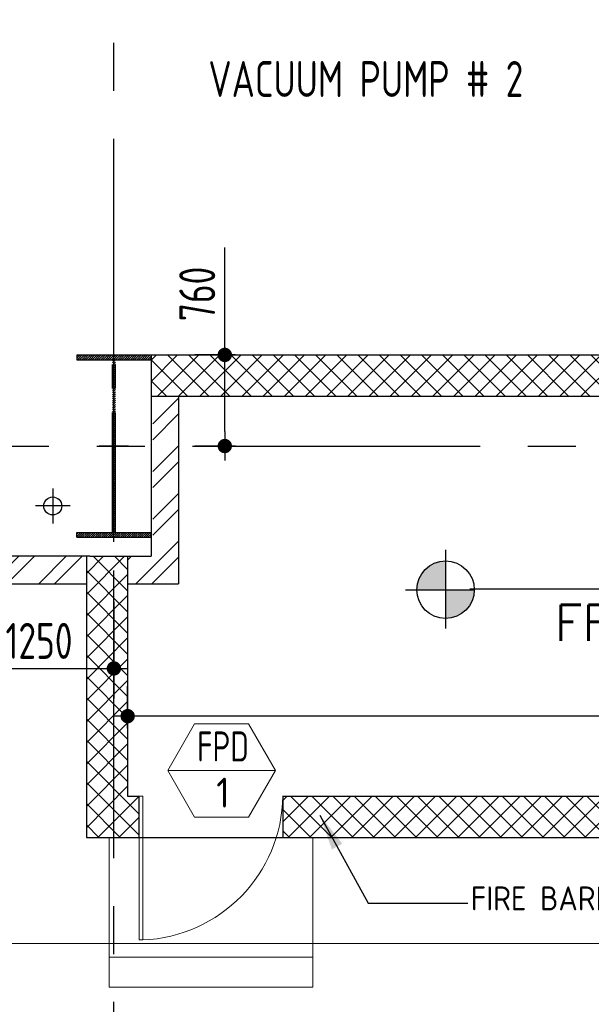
# Model space of a CAD drawing. Extents: x -7650383 to 4934791, y -114316 to 1826789.
# Tile 6 of 256: x 473547 to 478319, y -53634 to -45421. Entities that reach past the tile are written whole.
import ezdxf
from ezdxf.enums import TextEntityAlignment as Align

# ---------------------------------------------------------------- set-up
doc = ezdxf.new("R2010")
doc.units = 0
doc.header["$LTSCALE"] = 800
doc.header["$MEASUREMENT"] = 0
doc.linetypes.add('CENTER', pattern=[2, 1.25, -0.25, 0.25, -0.25])
doc.linetypes.add('CENTER2', pattern=[1.125, 0.75, -0.125, 0.125, -0.125])
doc.layers.get('0').update_dxf_attribs({"linetype": 'CONTINUOUS'})
for name, color, linetype, lineweight in [('2CON', 1, 'CONTINUOUS', 13), ('A-CUT OUT', 3, 'CONTINUOUS', 30), ('A-WIN TAG', 3, 'CONTINUOUS', 13), ('A-WIN TAG TEXT', 3, 'CONTINUOUS', 13), ('ARROW', 3, 'CONTINUOUS', 13), ('DOOR', 235, 'CONTINUOUS', 13), ('PLINTH PROTECTION', 251, 'CONTINUOUS', 13), ('STAIR', 4, 'CONTINUOUS', 13), ('WALL HATCH', 251, 'CONTINUOUS', 13)]:
    doc.layers.add(name, color=color, linetype=linetype, lineweight=lineweight)
for name, color, linetype in [('CL', 2, 'CENTER2'), ('COL', 1, 'CENTER'), ('DIM', 4, 'CONTINUOUS'), ('GRID', 8, 'CENTER'), ('HATCH', 9, 'CONTINUOUS'), ('RAINWATER', 2, 'CONTINUOUS'), ('TEXT', 3, 'CONTINUOUS'), ('WALL', 6, 'CONTINUOUS')]:
    doc.layers.add(name, color=color, linetype=linetype)
doc.styles.add('ROMANS', font='ISO9.shx', dxfattribs={"width": 0.8})
doc.styles.add('SIMPLEX-25', font='simplex.shx')
doc.styles.get("Standard").update_dxf_attribs({"font": 'ISO9'})
doc.dimstyles.new('barka INTERNAL DIM', dxfattribs={"dimscale": 100, "dimtxt": 3, "dimasz": 1.2, "dimexe": 2.5, "dimexo": 1.5, "dimgap": 0.8, "dimtad": 1, "dimdsep": 46, "dimtxsty": 'ROMANS', "dimblk": 'DDOT1', "dimcen": 0, "dimclrd": 256, "dimclre": 256, "dimclrt": 2, "dimadec": 0, "dimazin": 2, "dimtp": 0.1, "dimtm": 0.1, "dimtfac": 0.71, "dimtmove": 2, "dimatfit": 3, "dimlwd": -1, "dimlwe": -1, "dimarcsym": 0})
doc.dimstyles.new('FIC-100', dxfattribs={"dimscale": 100, "dimtxt": 2.5, "dimasz": 2, "dimexe": 1, "dimexo": 1, "dimgap": 1, "dimtad": 1, "dimdec": 0, "dimrnd": 1, "dimzin": 0, "dimdsep": 46, "dimtxsty": 'Standard', "dimcen": 0.09, "dimclrd": 1, "dimclre": 1, "dimclrt": 3, "dimadec": 0, "dimazin": 0, "dimtfac": 1, "dimtdec": 0, "dimtofl": 0, "dimtmove": 0, "dimatfit": 3, "dimfxl": 1.5, "dimtolj": 1, "dimtzin": 0, "dimarcsym": 0})
doc.dimstyles.get("Standard").update_dxf_attribs({"dimtxt": 0.18, "dimasz": 0.18, "dimexe": 0.18, "dimexo": 0.0625, "dimgap": 0.09, "dimtad": 0, "dimtih": 1, "dimtoh": 1, "dimdec": 4, "dimzin": 0, "dimdsep": 46, "dimtxsty": 'Standard', "dimcen": 0.09, "dimadec": 0, "dimazin": 0, "dimtfac": 1, "dimtdec": 4, "dimtofl": 0, "dimtmove": 0, "dimatfit": 3, "dimfxl": 1, "dimtolj": 1, "dimtzin": 0, "dimarcsym": 0})

# ---------------------------------------------------------------- blocks, each defined once
blk = doc.blocks.new('A$C41E52089')
at = {"layer": 'COL'}
h = blk.add_hatch(dxfattribs=at)
h.set_pattern_fill('ANSI31', color=256, scale=100, style=0)
h.paths.add_polyline_path([(310, -720), (0, -720), (0, -760), (310, -760)])
h.paths.add_polyline_path([(0, -720), (-310, -720), (-310, -760), (0, -760)])
h.paths.add_polyline_path([(0, 0), (-12.5, 0), (-12.5, -720), (0, -720)])
h.paths.add_polyline_path([(0, 720), (-12.5, 720), (-12.5, 0), (0, 0)])
h.paths.add_polyline_path([(12.5, 0), (0, 0), (0, -720), (12.5, -720)])
h.paths.add_polyline_path([(12.5, 720), (0, 720), (0, 0), (12.5, 0)])
h.paths.add_polyline_path([(310, 760), (0, 760), (0, 720.4), (12.5, 720), (310, 720)])
h.paths.add_polyline_path([(0, 760), (-310, 760), (-310, 720), (0, 720)])
for p, q in [((-310, 760), (310, 760)), ((-310, 760), (-310, 720)), ((310, 760), (310, 720)), ((-310, 720), (310, 720)), ((-12.5, -720), (-12.5, 720)), ((12.5, -720), (12.5, 720)), ((-310, -720), (310, -720)), ((-310, -760), (-310, -720)), ((310, -760), (310, -720)), ((-310, -760), (310, -760))]:
    blk.add_line(p, q, dxfattribs=at)
at = {"layer": 'COL', "color": 2}
for p, q in [((0, -800.2), (0, 800.2)), ((123.3, 0), (-123.3, 0))]:
    blk.add_line(p, q, dxfattribs=at)
blk = doc.blocks.new('PL-FFL2')
at = {"layer": 'A-CUT OUT'}
h = blk.add_hatch(color=7, dxfattribs=at)
h.paths.add_polyline_path([(3.086, 1.96, 0.414214), (1.086, -0.04), (3.086, -0.04)])
h.paths.add_polyline_path([(5.086, -0.04), (3.086, -0.04), (3.086, -2.04, 0.414214)])
at = {"color": 1, "linetype": 'Continuous'}
for p, q in [((3.086, 2.74), (3.086, -2.74)), ((29.241, 0), (4.78, 0)), ((4.78, 0), (5.086, 0)), ((0.306, -0.04), (5.086, -0.04))]:
    blk.add_line(p, q, dxfattribs=at)
blk.add_circle((3.086, -0.04), 2, dxfattribs=at)
at = {"color": 4, "linetype": 'Continuous'}
blk.add_attdef('EL(+)', text='', height=2.75, dxfattribs=at).set_placement((18.978, 2.397), align=Align.MIDDLE)
at = {"color": 3, "linetype": 'Continuous'}
blk.add_attdef('XXX', text='', height=2.5, dxfattribs=at).set_placement((18.439, -3.521), align=Align.MIDDLE)
blk = doc.blocks.new('SERVICE BUILDING-ARCH$0$dd1')
at = {"layer": 'DOOR'}
blk.add_lwpolyline([(-1000, 975), (0, 975), (0, 1000), (-1000, 1000)], close=True, dxfattribs=at)
blk.add_arc((13.4, 1014.1), 1014.2, 182.20927, 269.24117, dxfattribs=at)
blk = doc.blocks.new('DDOT1')
blk.add_line((-1, 0), (1, 0))
at = {"const_width": 0.5}
blk.add_lwpolyline([(-0.25, 0, 1), (0.25, 0, 1)], format="xyb", close=True, dxfattribs=at)
blk = doc.blocks.new('*D193')
at = {"layer": 'DIM', "transparency": 16777216}
for p, q in [((474448.3, -51330.7), (474448.3, -50980.7)), ((484218.3, -51139.9), (484218.3, -50980.7)), ((484098.3, -51230.7), (474568.3, -51230.7))]:
    blk.add_line(p, q, dxfattribs=at)
at = {"layer": 'DIM', "transparency": 16777216, "xscale": 119.9999999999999, "yscale": 119.9999999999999, "zscale": 119.9999999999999, "rotation": 180}
blk.add_blockref('DDOT1', (474448.3, -51230.7), dxfattribs=at)
at = {"layer": 'DIM', "transparency": 16777216, "xscale": 119.9999999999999, "yscale": 119.9999999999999, "zscale": 119.9999999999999}
blk.add_blockref('DDOT1', (484218.3, -51230.7), dxfattribs=at)
at = {"layer": 'DIM', "color": 2, "transparency": 16777216, "insert": (479333.3, -51000.7), "char_height": 300, "attachment_point": 5, "style": 'ROMANS'}
blk.add_mtext('9770', dxfattribs=at)
blk = doc.blocks.new('*D199')
at = {"layer": 'DIM', "transparency": 16777216}
for p, q in [((475259.2, -48217.4), (475259.2, -47320.2)), ((475348.7, -48217.4), (475009.2, -48217.4)), ((475259.2, -48857.4), (475259.2, -48337.4)), ((475348.7, -48977.4), (475009.2, -48977.4))]:
    blk.add_line(p, q, dxfattribs=at)
at = {"layer": 'DIM', "transparency": 16777216, "xscale": 119.9999999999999, "yscale": 119.9999999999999, "zscale": 119.9999999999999}
for p, rotation in [((475259.2, -48217.4), 90), ((475259.2, -48977.4), 270)]:
    blk.add_blockref('DDOT1', p, dxfattribs=dict(at, rotation=rotation))
at = {"layer": 'DIM', "color": 2, "transparency": 16777216, "insert": (475029.2, -47708.8), "char_height": 300, "attachment_point": 5, "rotation": 90, "style": 'ROMANS'}
blk.add_mtext('760', dxfattribs=at)
blk = doc.blocks.new('*D249')
at = {"layer": 'DIM', "transparency": 16777216}
for p, q in [((473083.3, -50277.4), (473083.3, -51082.8)), ((474333.3, -50277.4), (474333.3, -51082.8)), ((473203.3, -50832.8), (474213.3, -50832.8))]:
    blk.add_line(p, q, dxfattribs=at)
at = {"layer": 'DIM', "transparency": 16777216, "xscale": 119.9999999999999, "yscale": 119.9999999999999, "zscale": 119.9999999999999, "rotation": 180}
blk.add_blockref('DDOT1', (473083.3, -50832.8), dxfattribs=at)
at = {"layer": 'DIM', "transparency": 16777216, "xscale": 119.9999999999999, "yscale": 119.9999999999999, "zscale": 119.9999999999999}
blk.add_blockref('DDOT1', (474333.3, -50832.8), dxfattribs=at)
at = {"layer": 'DIM', "color": 2, "transparency": 16777216, "insert": (473708.3, -50602.8), "char_height": 300, "attachment_point": 5, "style": 'ROMANS'}
blk.add_mtext('1250', dxfattribs=at)

msp = doc.modelspace()

# ---------------------------------------------------------------- hatches: boundary and pattern name
at = {"layer": 'HATCH'}
h = msp.add_hatch(dxfattribs=at)
h.set_pattern_fill('ANSI37', color=256, scale=1000)
h.paths.add_polyline_path([(474643.3, -48217.4), (484023.3, -48217.4), (484023.3, -48562.4), (474643.3, -48562.4)])
h = msp.add_hatch(dxfattribs=at)
h.set_pattern_fill('ANSI37', color=256, scale=1000)
h.paths.add_polyline_path([(484563.3, -49897.4), (484218.3, -49897.4), (484218.3, -51897.4), (484133.3, -51897.4), (484133.3, -52242.4), (484563.3, -52242.4)])
h.paths.add_polyline_path([(474448.3, -49897.4), (474103.3, -49897.4), (474103.3, -50333.5), (474448.3, -50333.5)])
h.paths.add_polyline_path([(474543.7, -52242.4), (474543.7, -51897.4), (474448.3, -51897.4), (474448.3, -50333.5), (474103.3, -50333.5), (474103.3, -52242.4)])
h.paths.add_polyline_path([(475743.7, -51897.4), (475743.7, -52242.4), (482933.3, -52242.4), (482933.3, -51897.4)])
at = {"layer": 'WALL HATCH'}
h = msp.add_hatch(dxfattribs=at)
h.set_pattern_fill('ANSI32', color=256, scale=750, style=0)
h.paths.add_polyline_path([(484563.3, -49897.4), (484563.3, -50127.4), (489333.3, -50127.4), (489333.3, -49897.4)])
h.paths.add_polyline_path([(473083.3, -49897.4), (473083.3, -50127.4), (474103.3, -50127.4), (474103.3, -49897.4)])
h.paths.add_polyline_path([(461963.3, -34477.4), (461733.3, -34477.4), (461733.3, -37477.5), (461963.3, -37477.5)])
h.paths.add_polyline_path([(461733.3, -31477.4), (461963.3, -31477.4), (461963.3, -28477.4), (461733.3, -28477.4)])
h.paths.add_polyline_path([(461733.3, -43977.4), (461963.3, -43977.4), (461963.3, -40477.5), (461733.3, -40477.5)])
h.paths.add_polyline_path([(461963.3, -46977.4), (461733.3, -46977.4), (461733.3, -50127.4), (464583.3, -50127.4), (464583.3, -49897.4), (461963.3, -49897.4)])
h.paths.add_polyline_path([(462448.3, -18556.9), (462218.3, -18556.9), (462218.3, -22827.4), (461733.3, -22827.4), (461733.3, -25477.4), (461963.3, -25477.4), (461963.3, -23057.4), (462448.3, -23057.4)])
h.paths.add_polyline_path([(463448.3, -10977.4), (463448.3, -11207.4), (465428.3, -11207.4), (465428.3, -10977.4)])
h.paths.add_polyline_path([(462848.3, -11207.4), (462848.3, -10977.4), (461733.3, -10977.4), (461733.3, -12977.4), (462218.3, -12977.4), (462218.3, -17356.9), (462448.3, -17356.9), (462448.3, -12747.4), (461963.3, -12747.4), (461963.3, -11207.4)])
h.paths.add_polyline_path([(555933.3, -33177.4), (555703.3, -33177.4), (555703.3, -34007.4), (555933.3, -34007.4), (555933.3, -28477.4), (555703.3, -28477.4), (555703.3, -30177.4), (555933.3, -30177.4)])
h.paths.add_polyline_path([(549833.3, -49897.4), (549833.3, -50127.4), (550833.3, -50127.4), (550833.3, -49897.4), (553833.3, -49897.4), (553833.3, -50127.4), (555933.3, -50127.4), (555933.3, -48947.4), (555703.3, -48947.4), (555703.3, -49897.4), (540133.3, -49897.4), (540133.3, -50127.4), (546833.3, -50127.4), (546833.3, -49897.4)])
h.paths.add_polyline_path([(480333.2, -11207.4), (480333.2, -10977.4), (482833.2, -10977.4), (482833.2, -11207.4), (487333.3, -11207.4), (487333.3, -10977.4), (473933.3, -10977.4), (473933.3, -11207.4), (475833.3, -11207.4), (475833.3, -10977.4), (478333.3, -10977.4), (478333.3, -11207.4)])
h.paths.add_polyline_path([(532833.3, -10977.4), (532833.3, -11207.4), (547734.4, -11207.4), (547734.4, -10977.4), (491333.3, -10977.4), (491333.3, -11207.4), (495833.3, -11207.4), (495833.3, -10977.4), (498333.3, -10977.4), (498333.3, -11207.4), (500333.2, -11207.4), (500333.2, -10977.4), (502833.2, -10977.4), (502833.2, -11207.4), (525833.4, -11207.4), (525833.4, -10977.4), (528333.4, -10977.4), (528333.4, -11207.4), (530333.3, -11207.4), (530333.3, -10977.4)])
h.paths.add_polyline_path([(529833.4, -50127.4), (529833.4, -49897.4), (532833.4, -49897.4), (532833.4, -50127.4), (538333.3, -50127.4), (538333.3, -49897.4), (511333.3, -49897.4), (511333.3, -50127.4), (515833.4, -50127.4), (515833.4, -49897.4), (518833.4, -49897.4), (518833.4, -50127.4), (519833.4, -50127.4), (519833.4, -49897.4), (522833.4, -49897.4), (522833.4, -50127.4), (525833.4, -50127.4), (525833.4, -49897.4), (528833.4, -49897.4), (528833.4, -50127.4)])
h.paths.add_polyline_path([(553833.3, -11207.4), (553833.3, -10977.4)], flags=17)
h.paths.add_polyline_path([(553833.3, -11207.4), (555703.3, -11207.4), (555703.3, -12747.4), (555703.3, -12747.4), (555703.3, -23057.4), (555703.3, -23057.4), (555703.3, -28477.4), (555703.3, -25477.4), (555933.3, -25477.4), (555933.3, -22827.4), (555933.3, -22827.4), (555933.3, -22477.4), (555703.3, -22477.4), (555703.3, -19477.4), (555933.3, -19477.4), (555933.3, -16477.4), (555703.3, -16477.4), (555703.3, -13477.4), (555933.3, -13477.4), (555933.3, -12977.4), (555933.3, -12977.4), (555933.3, -10977.4), (551163.8, -10977.4), (551163.8, -11207.4)])
h.paths.add_polyline_path([(549362.8, -11207.4), (549362.8, -10977.4), (547734.4, -10977.4), (547734.4, -11207.4)])
h = msp.add_hatch(dxfattribs=at)
h.set_pattern_fill('ANSI32', color=256, scale=750, style=0)
h.set_pattern_definition([(45, (15, 0), (-198.87378, 198.87378), []), (45, (147.58, 0), (-198.87378, 198.87378), [])])
h.paths.add_polyline_path([(474873.3, -48562.4), (474658.3, -48562.4), (474658.3, -49897.4), (474448.3, -49897.4), (474448.3, -50127.4), (474873.3, -50127.4)])
h.paths.add_polyline_path([(484023.3, -48562.4), (483793.3, -48562.4), (483793.3, -50127.4), (484218.3, -50127.4), (484218.3, -49897.4), (484023.3, -49897.4)])

# ---------------------------------------------------------------- linework, layer by layer
at = {"layer": '2CON'}
msp.add_line((475682.6, -51683.1), (474782.6, -51683.1), dxfattribs=at)
at = {"layer": 'A-WIN TAG'}
msp.add_lwpolyline([(475007.6, -51293.3), (474782.6, -51683.1), (475007.6, -52072.8), (475457.6, -52072.8), (475682.6, -51683.1), (475457.6, -51293.3)], close=True, dxfattribs=at)
at = {"layer": 'CL'}
for p, q in [((473823.3, -49332.4), (473823.3, -49622.4)), ((473968.3, -49477.4), (473678.3, -49477.4))]:
    msp.add_line(p, q, dxfattribs=at)
at = {"layer": 'GRID', "linetype": 'CENTER2', "ltscale": 4}
for p, q in [((474333.3, -59615), (474333.3, -6939.4)), ((453390.3, -48977.4), (572461.6, -48977.4))]:
    msp.add_line(p, q, dxfattribs=at)
at = {"layer": 'PLINTH PROTECTION', "flags": 128}
msp.add_lwpolyline([(482683.3, -53127.4), (473083.3, -53127.4)], dxfattribs=at)
at = {"layer": 'RAINWATER'}
msp.add_circle((473823.3, -49477.4, -100), 75, dxfattribs=at)
at = {"layer": 'STAIR'}
for p, q in [((474293.7, -53492.4), (474293.7, -52242.4)), ((475993.7, -53492.4), (475993.7, -52242.4)), ((475993.7, -53242.4), (474293.7, -53242.4)), ((475993.7, -53492.4), (474293.7, -53492.4))]:
    msp.add_line(p, q, dxfattribs=at)
at = {"layer": 'WALL'}
for p, q in [((474643.3, -48217.4), (484023.3, -48217.4)), ((474643.3, -48217.4), (474643.3, -49897.4)), ((474643.3, -48562.4), (484023.3, -48562.4)), ((474873.3, -48562.4), (474873.3, -50127.4)), ((474133.3, -49897.4), (473083.3, -49897.4)), ((474103.3, -49897.4), (474103.3, -52242.4)), ((474133.3, -49897.4), (474643.3, -49897.4)), ((474448.3, -49897.4), (474448.3, -51897.4)), ((473083.3, -50127.4), (474103.3, -50127.4)), ((474448.3, -50127.4), (474873.3, -50127.4)), ((474448.3, -51897.4), (474543.7, -51897.4)), ((474543.7, -52242.4), (474543.7, -51897.4)), ((475743.7, -51896.4), (475743.7, -52242.4)), ((475743.7, -51897.4), (482933.3, -51897.4)), ((474543.7, -52143.9), (474543.7, -51943.9)), ((474103.3, -52242.4), (482933.3, -52242.4))]:
    msp.add_line(p, q, dxfattribs=at)

# ---------------------------------------------------------------- block references
at = {"color": 6}
ref = msp.add_blockref('PL-FFL2', (476731.6, -50171.5), dxfattribs=dict(at, xscale=120, yscale=120, zscale=120))
ref.add_attrib('XXX', 'FFL', dxfattribs={"color": 3, "linetype": 'Continuous', "height": 300, "style": 'SIMPLEX-25'}).set_placement((478354.1, -50451.9), align=Align.MIDDLE)
at = {"layer": 'COL'}
msp.add_blockref('A$C41E52089', (474333.3, -48977.4), dxfattribs=at)
at = {"layer": 'DOOR', "xscale": 1.199999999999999, "yscale": 1.199999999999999, "zscale": 1.199999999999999, "rotation": 90.00000003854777}
msp.add_blockref('SERVICE BUILDING-ARCH$0$dd1', (475743.7, -51897.4), dxfattribs=at)

# ---------------------------------------------------------------- texts
at = {"layer": 'A-WIN TAG TEXT', "width": 0.8}
msp.add_text('FPD', height=250, dxfattribs=at).set_placement((475243.9, -51483.1), align=Align.MIDDLE)
at = {"layer": 'A-WIN TAG TEXT'}
msp.add_text('1', height=250, dxfattribs=at).set_placement((475244.2, -51868.9), align=Align.MIDDLE)
at = {"layer": 'TEXT', "style": 'ROMANS', "width": 0.8}
msp.add_text('VACUUM PUMP # 2', height=300, dxfattribs=at).set_placement((476436.7, -45915.3), align=Align.MIDDLE)
at = {"layer": 'TEXT', "style": 'ROMANS'}
msp.add_text('FIRE BARRIER WALL UP TO 4.5M', height=200, dxfattribs=at).set_placement((477312.9, -52850.7))

# ---------------------------------------------------------------- dimensions: what is measured, and where the dimension line sits
at = {"layer": 'DIM'}
dim = msp.add_linear_dim(base=(475259.2, -48217.4), p1=(475498.7, -48977.4), p2=(475498.7, -48217.4), angle=90, dimstyle='barka INTERNAL DIM', override={"dimdec": 0, "dimtmove": 0}, dxfattribs=at)
dim.commit()
dim.dimension.update_dxf_attribs({"geometry": '*D199', "text_midpoint": (475259.2, -47708.8), "dimtype": 160})
dim = msp.add_linear_dim(base=(474333.3, -50832.8), p1=(473083.3, -50127.4), p2=(474333.3, -50127.4), angle=180, dimstyle='barka INTERNAL DIM', override={"dimdec": 0, "dimtmove": 0}, dxfattribs=at)
dim.commit()
dim.dimension.update_dxf_attribs({"geometry": '*D249', "text_midpoint": (473708.3, -50602.8)})
dim = msp.add_linear_dim(base=(474448.3, -51230.7), p1=(484218.3, -51289.9), p2=(474448.3, -51480.7), dimstyle='barka INTERNAL DIM', override={"dimdec": 0, "dimtmove": 0}, dxfattribs=at)
dim.commit()
dim.dimension.update_dxf_attribs({"geometry": '*D193', "text_midpoint": (479333.3, -51000.7)})

# ---------------------------------------------------------------- leaders
at = {"layer": 'ARROW', "linetype": 'Continuous', "ltscale": 3}
msp.add_leader([(469769.2, -51122.2), (469823.1, -54768.9), (474199.2, -54768.9)], dimstyle='FIC-100', override={"dimtad": 0, "dimfxl": 0.18}, dxfattribs=at)
at = {"layer": 'WALL'}
msp.add_leader([(476051.9, -52055.8), (476457.2, -52791.8), (477289.5, -52791.8)], dimstyle='Standard', override={"dimtxt": 350, "dimasz": 300, "dimexe": 0, "dimexo": 0, "dimgap": 100, "dimtad": 0, "dimtih": 0, "dimtoh": 0, "dimdec": 0, "dimtxsty": 'ROMANS', "dimcen": 0, "dimclrd": 9, "dimclre": 9, "dimclrt": 256, "dimtdec": 0, "dimtix": 1, "dimtofl": 1, "dimatfit": 0}, dxfattribs=at)

doc.saveas('drawing.dxf')
